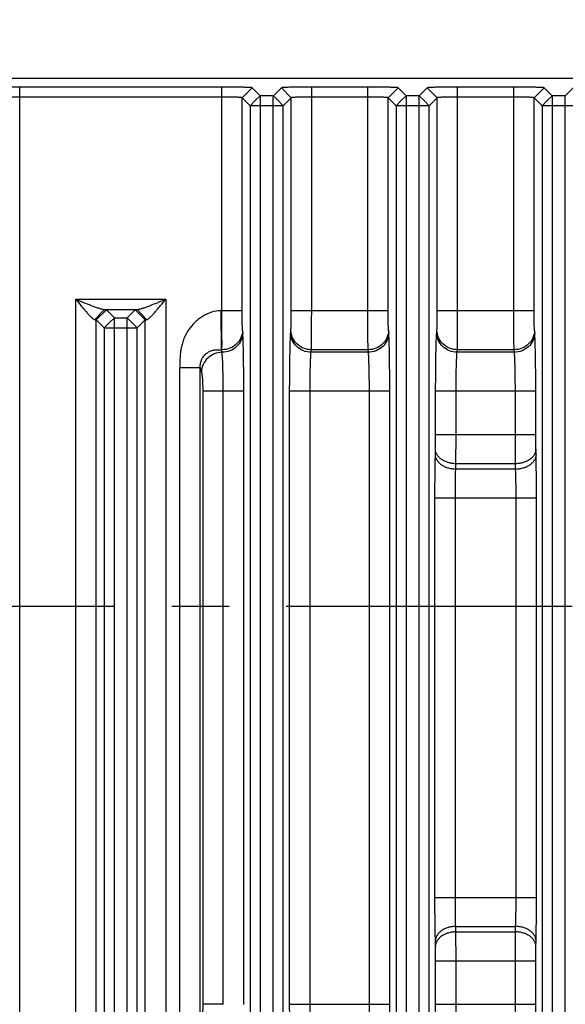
# Model space of a CAD drawing. Header units: inches. Extents: x 0 to 34, y 0 to 22.
# Tile 55 of 59: x 25.9 to 27.3, y 13.7 to 16.1. Entities that reach past the tile are written whole.
import ezdxf

# ---------------------------------------------------------------- set-up
doc = ezdxf.new("R2010")
doc.units = ezdxf.units.IN
doc.header["$LTSCALE"] = 1.87
doc.header["$MEASUREMENT"] = 0
doc.linetypes.add('CENTER', pattern=[0.6, 0.375, -0.075, 0.075, -0.075])
doc.layers.get('0').update_dxf_attribs({"linetype": 'CONTINUOUS'})
doc.layers.add('02___PRT_ALL_AXES', color=7, linetype='CONTINUOUS')
doc.layers.add('DIMENSIONS', color=7, linetype='CONTINUOUS')
doc.styles.get("Standard").update_dxf_attribs({"font": 'txt', "width": 0.8})
doc.dimstyles.new('DIMSTYLE_1', dxfattribs={"dimtxt": 0.125, "dimasz": 0.18, "dimexe": 0.125, "dimexo": 0.0625, "dimgap": 0.03125, "dimtad": 0, "dimtih": 1, "dimtoh": 1, "dimdec": 3, "dimzin": 4, "dimdsep": 46, "dimtxsty": 'STANDARD', "dimblk": '_FILLED', "dimblk1": '_FILLED', "dimblk2": '_FILLED', "dimcen": 0.09, "dimadec": 0, "dimazin": 0, "dimtp": 0.001, "dimtm": 0.001, "dimtfac": 1, "dimtdec": 3, "dimtofl": 0, "dimtmove": 0, "dimatfit": 3, "dimldrblk": '_FILLED', "dimfxl": 1, "dimtolj": 1, "dimtzin": 4, "dimarcsym": 0})
doc.dimstyles.new('DIMSTYLE_2', dxfattribs={"dimtxt": 0.125, "dimasz": 0.18, "dimexe": 0.125, "dimexo": 0.0625, "dimgap": 0.0625, "dimtad": 0, "dimtih": 1, "dimtoh": 1, "dimdec": 3, "dimzin": 4, "dimdsep": 46, "dimtxsty": 'STANDARD', "dimblk": '_FILLED', "dimblk1": '_FILLED', "dimblk2": '_FILLED', "dimcen": 0.09, "dimadec": 0, "dimazin": 0, "dimtp": 0.001, "dimtm": 0.001, "dimtfac": 1, "dimtdec": 3, "dimtofl": 0, "dimtmove": 0, "dimatfit": 3, "dimldrblk": '_FILLED', "dimfxl": 1, "dimtolj": 1, "dimtzin": 4, "dimarcsym": 0})

# ---------------------------------------------------------------- blocks, each defined once
blk = doc.blocks.new('*D15')
at = {"layer": 'DIMENSIONS', "color": 2, "linetype": 'CONTINUOUS'}
blk.add_line((17.4026, 10.8099), (17.4026, 16.6349), dxfattribs=at)
at = {"layer": 'DIMENSIONS', "color": 2, "linetype": 'CONTINUOUS', "insert": (17.3401, 16.6974), "char_height": 0.125, "width": 1.825, "attachment_point": 1, "rotation": 90, "line_spacing_factor": 0.9}
blk.add_mtext('3X 12.485{\\Ftxt.shx;\\W1.000000;\\H0.125000; }[317.11]', dxfattribs=at)
blk = doc.blocks.new('_FILLED')
at = {"color": 0, "linetype": 'BYBLOCK'}
blk.add_solid([(0, 0), (-1, 0.174), (-1, -0.174)], dxfattribs=at)
blk = doc.blocks.new('*D17')
at = {"layer": 'DIMENSIONS', "color": 2, "linetype": 'CONTINUOUS'}
for p, q in [((29.5057, 15.9474), (31.5122, 15.9474)), ((31.3872, 15.9474), (31.3872, 12.2709)), ((31.3872, 8.3444), (31.3872, 12.0209)), ((18.8503, 8.3444), (31.5122, 8.3444))]:
    blk.add_line(p, q, dxfattribs=at)
at = {"layer": 'DIMENSIONS', "color": 2, "linetype": 'CONTINUOUS', "xscale": 0.18, "yscale": 0.18, "zscale": 0.18}
for p, rotation in [((31.3872, 15.9474), 90), ((31.3872, 8.3444), 270)]:
    blk.add_blockref('_FILLED', p, dxfattribs=dict(at, rotation=rotation))
at = {"layer": 'DIMENSIONS', "color": 2, "linetype": 'CONTINUOUS', "insert": (31.3872, 12.2084), "char_height": 0.125, "width": 1.625, "attachment_point": 2, "line_spacing_factor": 0.9}
blk.add_mtext('(7.603{\\Ftxt.shx;\\W1.000000;\\H0.125000; }[193.12])', dxfattribs=at)
blk = doc.blocks.new('*D43')
at = {"layer": 'DIMENSIONS', "color": 2, "linetype": 'CONTINUOUS'}
for p, q in [((17.5936, 16.4632), (17.5936, 16.6349)), ((17.4656, 16.2496), (17.5936, 16.4632)), ((17.4656, 15.0584), (17.4656, 16.2496))]:
    blk.add_line(p, q, dxfattribs=at)
at = {"layer": 'DIMENSIONS', "color": 2, "linetype": 'CONTINUOUS', "insert": (17.5311, 16.6974), "char_height": 0.125, "width": 1.825, "attachment_point": 1, "rotation": 90, "line_spacing_factor": 0.9}
blk.add_mtext('2X 12.422{\\Ftxt.shx;\\W1.000000;\\H0.125000; }[315.51]', dxfattribs=at)

msp = doc.modelspace()

# ---------------------------------------------------------------- linework, layer by layer
at = {"color": 7, "linetype": 'CONTINUOUS'}
for p, q in [((18.2432, 15.9474), (29.4432, 15.9474)), ((25.9304, 8.3814), (25.9304, 15.9254)), ((26.426, 15.9254), (25.9304, 15.9254)), ((26.426, 15.3771), (26.426, 15.9254)), ((26.476, 15.8992), (26.5004, 15.9236)), ((26.52, 15.904), (26.5004, 15.9236)), ((26.572, 15.9236), (26.5524, 15.904)), ((26.5964, 15.8992), (26.572, 15.9236)), ((26.6464, 15.3771), (26.6464, 15.9254)), ((26.784, 15.9254), (26.6464, 15.9254)), ((26.784, 15.3771), (26.784, 15.9254)), ((26.834, 15.8992), (26.8584, 15.9236)), ((26.878, 15.904), (26.8584, 15.9236)), ((26.93, 15.9236), (26.9104, 15.904)), ((26.9544, 15.8992), (26.93, 15.9236)), ((27.0044, 15.3771), (27.0044, 15.9254)), ((27.142, 15.9254), (27.0044, 15.9254)), ((27.142, 15.3771), (27.142, 15.9254)), ((27.192, 15.8992), (27.2164, 15.9236)), ((27.236, 15.904), (27.2164, 15.9236)), ((27.288, 15.9236), (27.2684, 15.904)), ((26.426, 15.901), (25.9304, 15.901)), ((26.476, 15.3771), (26.476, 15.8992)), ((26.4956, 15.8796), (26.476, 15.8992)), ((26.4956, 15.8796), (26.5081, 15.8921)), ((26.5081, 15.8921), (26.52, 15.904)), ((26.5524, 15.904), (26.52, 15.904)), ((26.5206, 8.4028), (26.5206, 15.904)), ((26.5518, 8.4028), (26.5518, 15.904)), ((26.5643, 15.8921), (26.5524, 15.904)), ((26.5768, 15.8796), (26.5643, 15.8921)), ((26.5964, 15.8992), (26.5768, 15.8796)), ((26.5964, 15.3771), (26.5964, 15.8992)), ((26.784, 15.901), (26.6464, 15.901)), ((26.834, 15.3771), (26.834, 15.8992)), ((26.8536, 15.8796), (26.834, 15.8992)), ((26.8536, 15.8796), (26.8661, 15.8921)), ((26.8661, 15.8921), (26.878, 15.904)), ((26.9104, 15.904), (26.878, 15.904)), ((26.8786, 12.3901), (26.8786, 15.904)), ((26.9098, 12.3901), (26.9098, 15.904)), ((26.9223, 15.8921), (26.9104, 15.904)), ((26.9348, 15.8796), (26.9223, 15.8921)), ((26.9544, 15.8992), (26.9348, 15.8796)), ((26.9544, 15.3771), (26.9544, 15.8992)), ((27.142, 15.901), (27.0044, 15.901)), ((27.192, 15.3771), (27.192, 15.8992)), ((27.2116, 15.8796), (27.192, 15.8992)), ((27.2116, 15.8796), (27.2241, 15.8921)), ((27.2241, 15.8921), (27.236, 15.904)), ((27.2684, 15.904), (27.236, 15.904)), ((27.2366, 8.4028), (27.2366, 15.904)), ((27.2678, 8.4028), (27.2678, 15.904)), ((26.4956, 15.8796), (26.4956, 8.4272)), ((26.5206, 15.8796), (26.4956, 15.8796)), ((26.5518, 15.8796), (26.5206, 15.8796)), ((26.5768, 15.8796), (26.5518, 15.8796)), ((26.5768, 8.4272), (26.5768, 15.8796)), ((26.8536, 15.8796), (26.8536, 12.3901)), ((26.8786, 15.8796), (26.8536, 15.8796)), ((26.9098, 15.8796), (26.8786, 15.8796)), ((26.9348, 15.8796), (26.9098, 15.8796)), ((26.9348, 12.3901), (26.9348, 15.8796)), ((27.2116, 15.8796), (27.2116, 8.4272)), ((27.2366, 15.8796), (27.2116, 15.8796)), ((27.2678, 15.8796), (27.2366, 15.8796)), ((27.2928, 15.8796), (27.2678, 15.8796)), ((26.068, 8.8576), (26.068, 15.4053)), ((26.068, 15.4053), (26.2884, 15.4053)), ((26.2884, 15.4053), (26.2884, 8.8576)), ((26.1383, 15.3803), (26.1149, 15.3553)), ((26.143, 15.3797), (26.118, 15.3547)), ((26.1383, 15.3803), (26.2181, 15.3803)), ((26.143, 15.3797), (26.1626, 15.3601)), ((26.1938, 15.3601), (26.2134, 15.3797)), ((26.2134, 15.3797), (26.2384, 15.3547)), ((26.2181, 15.3803), (26.2415, 15.3553)), ((26.4255, 15.2816), (26.4241, 15.3771)), ((26.476, 15.3771), (26.4241, 15.3771)), ((26.834, 15.3771), (26.5964, 15.3771)), ((27.192, 15.3771), (26.9544, 15.3771)), ((26.118, 8.9082), (26.118, 15.3547)), ((26.118, 15.3547), (26.1376, 15.3351)), ((26.1626, 15.3601), (26.1501, 15.3476)), ((26.1626, 8.9028), (26.1626, 15.3601)), ((26.1626, 15.3601), (26.1938, 15.3601)), ((26.1938, 8.9028), (26.1938, 15.3601)), ((26.1938, 15.3601), (26.2063, 15.3476)), ((26.2188, 15.3351), (26.2384, 15.3547)), ((26.2384, 8.9082), (26.2384, 15.3547)), ((26.1501, 15.3476), (26.1376, 15.3351)), ((26.1376, 15.3351), (26.1376, 8.9278)), ((26.1376, 15.3351), (26.1626, 15.3351)), ((26.1626, 15.3351), (26.1938, 15.3351)), ((26.1938, 15.3351), (26.2188, 15.3351)), ((26.2063, 15.3476), (26.2188, 15.3351)), ((26.2188, 8.9278), (26.2188, 15.3351)), ((26.4773, 15.323), (26.4769, 15.3292)), ((26.595, 15.323), (26.5955, 15.3293)), ((26.8353, 15.323), (26.8349, 15.3293)), ((26.953, 15.323), (26.9535, 15.3293)), ((27.1933, 15.323), (27.1929, 15.3293)), ((26.4266, 15.2753), (26.4255, 15.2815)), ((26.645, 15.2753), (26.6455, 15.2816)), ((26.7849, 15.2816), (26.6455, 15.2816)), ((26.7854, 15.2753), (26.7849, 15.2816)), ((27.003, 15.2753), (27.0035, 15.2816)), ((27.1429, 15.2816), (27.0035, 15.2816)), ((27.1434, 15.2753), (27.1429, 15.2816)), ((26.7854, 15.2753), (26.645, 15.2753)), ((27.1434, 15.2753), (27.003, 15.2753)), ((26.3233, 13.6186), (26.3233, 15.2382)), ((26.3233, 15.2382), (26.3731, 15.2382)), ((26.3731, 13.6186), (26.3731, 15.2382)), ((26.3761, 15.2275), (26.3731, 15.2382)), ((26.3792, 15.1798), (26.3792, 13.6771)), ((26.4799, 15.1798), (26.3792, 15.1798)), ((26.4295, 13.6771), (26.4295, 15.1798)), ((26.4799, 13.677), (26.4799, 15.1798)), ((26.5924, 13.6771), (26.5924, 15.1798)), ((26.8379, 15.1798), (26.5924, 15.1798)), ((26.6424, 13.6771), (26.6424, 15.1798)), ((26.7879, 13.6771), (26.7879, 15.1798)), ((26.8379, 13.6771), (26.8379, 15.1798)), ((26.9504, 15.0728), (26.9504, 15.1798)), ((27.1959, 15.1798), (26.9504, 15.1798)), ((27.0004, 15.0728), (27.0004, 15.1798)), ((27.1459, 15.0728), (27.1459, 15.1798)), ((27.1959, 15.0728), (27.1959, 15.1798)), ((26.9501, 15.0375), (26.9504, 15.0728)), ((27.1959, 15.0728), (26.9504, 15.0728)), ((27.0001, 15.0021), (27.0004, 15.0728)), ((27.1463, 15.0021), (27.1459, 15.0728)), ((27.1963, 15.0375), (27.1959, 15.0728)), ((26.9498, 15.0241), (26.9501, 15.0375)), ((27.1966, 15.0241), (27.1963, 15.0375)), ((26.9997, 14.9887), (27.0001, 15.0021)), ((27.1466, 14.9887), (26.9997, 14.9887)), ((27.1463, 15.0021), (27.0001, 15.0021)), ((27.1466, 14.9887), (27.1463, 15.0021)), ((27.1977, 14.918), (26.9487, 14.918)), ((26.9487, 13.9388), (26.9487, 14.918)), ((26.9987, 13.9388), (26.9987, 14.918)), ((27.1477, 13.9388), (27.1477, 14.918)), ((27.1977, 13.9388), (27.1977, 14.918)), ((26.9487, 13.9388), (27.1977, 13.9388)), ((26.9997, 13.8681), (27.1466, 13.8681)), ((27.0001, 13.8547), (26.9997, 13.8681)), ((27.0001, 13.8547), (27.1463, 13.8547)), ((27.0004, 13.784), (27.0001, 13.8547)), ((27.1459, 13.784), (27.1463, 13.8547)), ((27.1463, 13.8547), (27.1466, 13.8681)), ((26.9501, 13.8193), (26.9498, 13.8328)), ((27.1963, 13.8193), (27.1966, 13.8328)), ((26.9504, 13.784), (26.9501, 13.8193)), ((27.1959, 13.784), (27.1963, 13.8193)), ((26.9504, 13.784), (27.1959, 13.784)), ((26.9504, 13.6771), (26.9504, 13.784)), ((27.0004, 13.6771), (27.0004, 13.784)), ((27.1459, 13.6771), (27.1459, 13.784)), ((27.1959, 13.6771), (27.1959, 13.784)), ((26.4295, 13.6771), (26.3792, 13.6771)), ((26.5924, 13.6771), (26.8379, 13.6771)), ((26.9504, 13.6771), (27.1959, 13.6771))]:
    msp.add_line(p, q, dxfattribs=at)
for points, knots in [([(25.9304, 15.9254), (25.9256, 15.9254), (25.9163, 15.9254), (25.9026, 15.9253), (25.8917, 15.9251), (25.8837, 15.925), (25.8783, 15.9249), (25.8733, 15.9247), (25.869, 15.9246), (25.8652, 15.9244), (25.8621, 15.9243), (25.8599, 15.9241), (25.8584, 15.924), (25.8576, 15.9239), (25.8569, 15.9239), (25.8565, 15.9238), (25.8562, 15.9237), (25.856, 15.9236), (25.856, 15.9236)], [0, 0, 0, 0, 0.191052, 0.376998, 0.550022, 0.629247, 0.70231, 0.768338, 0.826858, 0.877497, 0.919886, 0.953656, 0.967197, 0.978448, 0.98737, 0.993925, 0.998099, 1, 1, 1, 1]), ([(26.5004, 15.9236), (26.5004, 15.9236), (26.5002, 15.9237), (26.4999, 15.9238), (26.4994, 15.9239), (26.4987, 15.924), (26.4978, 15.924), (26.4967, 15.9241), (26.4955, 15.9242), (26.4936, 15.9243), (26.4907, 15.9245), (26.4869, 15.9246), (26.4824, 15.9247), (26.4775, 15.9249), (26.472, 15.925), (26.4639, 15.9251), (26.4531, 15.9253), (26.4397, 15.9254), (26.4306, 15.9254), (26.426, 15.9254)], [0, 0, 0, 0, 0.002075, 0.006543, 0.01349, 0.022888, 0.034687, 0.048834, 0.065271, 0.08394, 0.12774, 0.179761, 0.239529, 0.306567, 0.380305, 0.459805, 0.631962, 0.81478, 1, 1, 1, 1]), ([(26.6464, 15.9254), (26.6416, 15.9254), (26.6323, 15.9254), (26.6186, 15.9253), (26.6077, 15.9251), (26.5997, 15.925), (26.5943, 15.9249), (26.5893, 15.9247), (26.585, 15.9246), (26.5812, 15.9244), (26.5781, 15.9243), (26.5759, 15.9241), (26.5744, 15.924), (26.5736, 15.9239), (26.5729, 15.9239), (26.5725, 15.9238), (26.5722, 15.9237), (26.572, 15.9236), (26.572, 15.9236)], [0, 0, 0, 0, 0.191052, 0.376998, 0.550022, 0.629247, 0.70231, 0.768338, 0.826858, 0.877497, 0.919886, 0.953656, 0.967197, 0.978448, 0.98737, 0.993925, 0.998099, 1, 1, 1, 1]), ([(26.8584, 15.9236), (26.8584, 15.9236), (26.8582, 15.9237), (26.8579, 15.9238), (26.8574, 15.9239), (26.8567, 15.924), (26.8558, 15.924), (26.8547, 15.9241), (26.8535, 15.9242), (26.8516, 15.9243), (26.8487, 15.9245), (26.8449, 15.9246), (26.8404, 15.9247), (26.8355, 15.9249), (26.83, 15.925), (26.8219, 15.9251), (26.8111, 15.9253), (26.7977, 15.9254), (26.7886, 15.9254), (26.784, 15.9254)], [0, 0, 0, 0, 0.002075, 0.006543, 0.01349, 0.022888, 0.034687, 0.048834, 0.065271, 0.08394, 0.12774, 0.179761, 0.239529, 0.306567, 0.380305, 0.459805, 0.631962, 0.81478, 1, 1, 1, 1]), ([(27.0044, 15.9254), (26.9996, 15.9254), (26.9903, 15.9254), (26.9766, 15.9253), (26.9657, 15.9251), (26.9577, 15.925), (26.9523, 15.9249), (26.9473, 15.9247), (26.943, 15.9246), (26.9392, 15.9244), (26.9361, 15.9243), (26.9339, 15.9241), (26.9324, 15.924), (26.9316, 15.9239), (26.9309, 15.9239), (26.9305, 15.9238), (26.9302, 15.9237), (26.93, 15.9236), (26.93, 15.9236)], [0, 0, 0, 0, 0.191052, 0.376998, 0.550022, 0.629247, 0.70231, 0.768338, 0.826858, 0.877497, 0.919886, 0.953656, 0.967197, 0.978448, 0.98737, 0.993925, 0.998099, 1, 1, 1, 1]), ([(27.2164, 15.9236), (27.2164, 15.9236), (27.2162, 15.9237), (27.2159, 15.9238), (27.2154, 15.9239), (27.2147, 15.924), (27.2138, 15.924), (27.2127, 15.9241), (27.2115, 15.9242), (27.2096, 15.9243), (27.2067, 15.9245), (27.2029, 15.9246), (27.1984, 15.9247), (27.1935, 15.9249), (27.188, 15.925), (27.1799, 15.9251), (27.1691, 15.9253), (27.1557, 15.9254), (27.1466, 15.9254), (27.142, 15.9254)], [0, 0, 0, 0, 0.002075, 0.006543, 0.01349, 0.022888, 0.034687, 0.048834, 0.065271, 0.08394, 0.12774, 0.179761, 0.239529, 0.306567, 0.380305, 0.459805, 0.631962, 0.81478, 1, 1, 1, 1]), ([(25.9304, 15.901), (25.9272, 15.9009), (25.9209, 15.9009), (25.9117, 15.9009), (25.9033, 15.9007), (25.8968, 15.9005), (25.8923, 15.9004), (25.8893, 15.9002), (25.8868, 15.9001), (25.8847, 15.8999), (25.883, 15.8997), (25.8818, 15.8996), (25.8811, 15.8994), (25.8808, 15.8993), (25.8805, 15.8993), (25.8804, 15.8992), (25.8804, 15.8992)], [0, 0, 0, 0, 0.19149, 0.37661, 0.547401, 0.697693, 0.763381, 0.821983, 0.872992, 0.915916, 0.950314, 0.975931, 0.985381, 0.992557, 0.997432, 1, 1, 1, 1]), ([(26.476, 15.8992), (26.476, 15.8992), (26.4758, 15.8993), (26.4756, 15.8994), (26.4753, 15.8994), (26.4746, 15.8996), (26.4734, 15.8997), (26.4717, 15.8999), (26.4696, 15.9001), (26.467, 15.9002), (26.4641, 15.9004), (26.4595, 15.9005), (26.4531, 15.9007), (26.4446, 15.9009), (26.4355, 15.9009), (26.4292, 15.9009), (26.426, 15.901)], [0, 0, 0, 0, 0.002605, 0.007496, 0.014679, 0.024132, 0.049751, 0.08415, 0.127084, 0.178115, 0.236738, 0.302438, 0.452738, 0.623496, 0.808545, 1, 1, 1, 1]), ([(26.6464, 15.901), (26.6432, 15.9009), (26.6369, 15.9009), (26.6277, 15.9009), (26.6193, 15.9007), (26.6128, 15.9005), (26.6083, 15.9004), (26.6053, 15.9002), (26.6028, 15.9001), (26.6007, 15.8999), (26.599, 15.8997), (26.5978, 15.8996), (26.5971, 15.8994), (26.5968, 15.8993), (26.5965, 15.8993), (26.5964, 15.8992), (26.5964, 15.8992)], [0, 0, 0, 0, 0.19149, 0.37661, 0.547401, 0.697693, 0.763381, 0.821983, 0.872992, 0.915916, 0.950314, 0.975931, 0.985381, 0.992557, 0.997432, 1, 1, 1, 1]), ([(26.834, 15.8992), (26.834, 15.8992), (26.8338, 15.8993), (26.8336, 15.8994), (26.8333, 15.8994), (26.8326, 15.8996), (26.8314, 15.8997), (26.8297, 15.8999), (26.8276, 15.9001), (26.825, 15.9002), (26.8221, 15.9004), (26.8175, 15.9005), (26.8111, 15.9007), (26.8026, 15.9009), (26.7935, 15.9009), (26.7872, 15.9009), (26.784, 15.901)], [0, 0, 0, 0, 0.002605, 0.007496, 0.014679, 0.024132, 0.049751, 0.08415, 0.127084, 0.178115, 0.236738, 0.302438, 0.452738, 0.623496, 0.808545, 1, 1, 1, 1]), ([(27.0044, 15.901), (27.0012, 15.9009), (26.9949, 15.9009), (26.9857, 15.9009), (26.9773, 15.9007), (26.9708, 15.9005), (26.9663, 15.9004), (26.9633, 15.9002), (26.9608, 15.9001), (26.9587, 15.8999), (26.957, 15.8997), (26.9558, 15.8996), (26.9551, 15.8994), (26.9548, 15.8993), (26.9545, 15.8993), (26.9544, 15.8992), (26.9544, 15.8992)], [0, 0, 0, 0, 0.19149, 0.37661, 0.547401, 0.697693, 0.763381, 0.821983, 0.872992, 0.915916, 0.950314, 0.975931, 0.985381, 0.992557, 0.997432, 1, 1, 1, 1]), ([(27.192, 15.8992), (27.192, 15.8992), (27.1918, 15.8993), (27.1916, 15.8994), (27.1913, 15.8994), (27.1906, 15.8996), (27.1894, 15.8997), (27.1877, 15.8999), (27.1856, 15.9001), (27.183, 15.9002), (27.1801, 15.9004), (27.1755, 15.9005), (27.1691, 15.9007), (27.1606, 15.9009), (27.1515, 15.9009), (27.1452, 15.9009), (27.142, 15.901)], [0, 0, 0, 0, 0.002605, 0.007496, 0.014679, 0.024132, 0.049751, 0.08415, 0.127084, 0.178115, 0.236738, 0.302438, 0.452738, 0.623496, 0.808545, 1, 1, 1, 1]), ([(26.068, 15.4053), (26.0722, 15.4), (26.0785, 15.3924), (26.0869, 15.3823), (26.0931, 15.375), (26.0982, 15.3693), (26.1022, 15.365), (26.105, 15.3621), (26.1078, 15.3595), (26.1103, 15.3575), (26.1126, 15.356), (26.1142, 15.3554), (26.1149, 15.3553)], [0, 0, 0, 0, 0.290382, 0.432976, 0.57174, 0.704316, 0.767233, 0.826699, 0.881198, 0.929318, 0.969402, 1, 1, 1, 1]), ([(26.068, 15.4053), (26.0742, 15.4028), (26.0835, 15.3989), (26.0959, 15.394), (26.1051, 15.3904), (26.1141, 15.387), (26.1214, 15.3844), (26.1271, 15.3826), (26.1311, 15.3815), (26.1348, 15.3806), (26.1372, 15.3803), (26.1383, 15.3803)], [0, 0, 0, 0, 0.269767, 0.403418, 0.535283, 0.664261, 0.788484, 0.847495, 0.903408, 0.954824, 1, 1, 1, 1]), ([(26.2181, 15.3803), (26.2192, 15.3803), (26.2216, 15.3806), (26.2253, 15.3815), (26.2293, 15.3826), (26.235, 15.3844), (26.2423, 15.387), (26.2513, 15.3904), (26.2604, 15.394), (26.2697, 15.3977), (26.279, 15.4015), (26.2852, 15.404), (26.2884, 15.4053)], [0, 0, 0, 0, 0.04469, 0.09635, 0.152325, 0.211373, 0.335451, 0.464495, 0.596428, 0.730113, 0.864837, 1, 1, 1, 1]), ([(26.2415, 15.3553), (26.2422, 15.3553), (26.2438, 15.3559), (26.246, 15.3574), (26.2486, 15.3595), (26.2513, 15.3621), (26.2541, 15.365), (26.2582, 15.3693), (26.2633, 15.375), (26.2694, 15.3823), (26.2778, 15.3924), (26.2842, 15.4), (26.2884, 15.4053)], [0, 0, 0, 0, 0.030264, 0.070425, 0.118717, 0.17336, 0.232643, 0.295333, 0.427961, 0.566848, 0.709459, 1, 1, 1, 1]), ([(26.1383, 15.3803), (26.1389, 15.3802), (26.1401, 15.3801), (26.1414, 15.38), (26.1421, 15.3799), (26.1425, 15.3798), (26.1428, 15.3798), (26.143, 15.3797), (26.143, 15.3797)], [0, 0, 0, 0, 0.408065, 0.710394, 0.821886, 0.907006, 0.966024, 1, 1, 1, 1]), ([(26.2134, 15.3797), (26.2134, 15.3797), (26.2136, 15.3798), (26.2138, 15.3798), (26.2142, 15.3799), (26.215, 15.38), (26.2163, 15.3801), (26.2174, 15.3802), (26.2181, 15.3803)], [0, 0, 0, 0, 0.033976, 0.092994, 0.178114, 0.289606, 0.591935, 1, 1, 1, 1]), ([(26.4241, 15.3771), (26.4162, 15.3771), (26.4001, 15.3743), (26.3819, 15.3657), (26.3688, 15.3565), (26.3567, 15.3459), (26.3439, 15.3305), (26.3344, 15.3127), (26.3291, 15.2976), (26.3261, 15.286), (26.3243, 15.2741), (26.3234, 15.2622), (26.3232, 15.2502), (26.3233, 15.2422), (26.3233, 15.2382)], [0, 0, 0, 0, 0.124866, 0.249869, 0.31247, 0.375074, 0.500129, 0.625182, 0.687751, 0.750268, 0.812776, 0.875212, 0.937599, 1, 1, 1, 1]), ([(26.4255, 15.2816), (26.4255, 15.2824), (26.4256, 15.2844), (26.426, 15.2876), (26.4264, 15.2914), (26.4267, 15.2958), (26.4266, 15.3006), (26.4265, 15.3059), (26.4263, 15.3117), (26.4262, 15.3179), (26.4262, 15.3244), (26.4261, 15.3338), (26.4261, 15.3461), (26.426, 15.3614), (26.426, 15.3718), (26.426, 15.3771)], [0, 0, 0, 0, 0.027751, 0.061842, 0.101855, 0.147371, 0.198185, 0.254043, 0.314587, 0.379432, 0.448161, 0.52034, 0.673286, 0.834654, 1, 1, 1, 1]), ([(26.4769, 15.3292), (26.4768, 15.3302), (26.4767, 15.3325), (26.4764, 15.3386), (26.4762, 15.3483), (26.476, 15.3619), (26.476, 15.3718), (26.476, 15.3771)], [0, 0, 0, 0, 0.061705, 0.146812, 0.378562, 0.672703, 1, 1, 1, 1]), ([(26.5955, 15.3293), (26.5956, 15.3303), (26.5957, 15.3326), (26.596, 15.3387), (26.5962, 15.3484), (26.5963, 15.362), (26.5964, 15.3719), (26.5964, 15.3771)], [0, 0, 0, 0, 0.061793, 0.147183, 0.379341, 0.673266, 1, 1, 1, 1]), ([(26.6455, 15.2816), (26.6456, 15.2835), (26.6457, 15.2882), (26.6459, 15.3003), (26.6462, 15.3197), (26.6463, 15.3469), (26.6464, 15.3667), (26.6464, 15.3771)], [0, 0, 0, 0, 0.061722, 0.147093, 0.37926, 0.673224, 1, 1, 1, 1]), ([(26.7849, 15.2816), (26.7848, 15.2835), (26.7847, 15.2882), (26.7844, 15.3003), (26.7842, 15.3197), (26.784, 15.3469), (26.784, 15.3667), (26.784, 15.3771)], [0, 0, 0, 0, 0.061712, 0.147063, 0.379196, 0.673169, 1, 1, 1, 1]), ([(26.8349, 15.3293), (26.8348, 15.3303), (26.8346, 15.3326), (26.8344, 15.3387), (26.8342, 15.3484), (26.834, 15.362), (26.834, 15.3719), (26.834, 15.3771)], [0, 0, 0, 0, 0.061782, 0.147153, 0.379277, 0.673211, 1, 1, 1, 1]), ([(26.9535, 15.3293), (26.9536, 15.3303), (26.9537, 15.3326), (26.954, 15.3387), (26.9542, 15.3484), (26.9543, 15.362), (26.9544, 15.3719), (26.9544, 15.3771)], [0, 0, 0, 0, 0.061793, 0.147183, 0.379341, 0.673266, 1, 1, 1, 1]), ([(27.0035, 15.2816), (27.0036, 15.2835), (27.0037, 15.2882), (27.0039, 15.3003), (27.0042, 15.3197), (27.0043, 15.3469), (27.0044, 15.3667), (27.0044, 15.3771)], [0, 0, 0, 0, 0.061722, 0.147093, 0.37926, 0.673224, 1, 1, 1, 1]), ([(27.1429, 15.2816), (27.1428, 15.2835), (27.1427, 15.2882), (27.1424, 15.3003), (27.1422, 15.3197), (27.142, 15.3469), (27.142, 15.3667), (27.142, 15.3771)], [0, 0, 0, 0, 0.061712, 0.147063, 0.379196, 0.673169, 1, 1, 1, 1]), ([(27.1929, 15.3293), (27.1928, 15.3303), (27.1926, 15.3326), (27.1924, 15.3387), (27.1922, 15.3484), (27.192, 15.362), (27.192, 15.3719), (27.192, 15.3771)], [0, 0, 0, 0, 0.061782, 0.147153, 0.379277, 0.673211, 1, 1, 1, 1]), ([(26.1149, 15.3553), (26.1153, 15.3552), (26.116, 15.3551), (26.117, 15.355), (26.1176, 15.3549), (26.1179, 15.3548), (26.118, 15.3547), (26.118, 15.3547)], [0, 0, 0, 0, 0.403997, 0.704234, 0.901262, 0.96209, 1, 1, 1, 1]), ([(26.2384, 15.3547), (26.2384, 15.3547), (26.2385, 15.3548), (26.2388, 15.3549), (26.2394, 15.355), (26.2403, 15.3551), (26.2411, 15.3552), (26.2415, 15.3553)], [0, 0, 0, 0, 0.03791, 0.098738, 0.295766, 0.596003, 1, 1, 1, 1]), ([(26.4769, 15.3293), (26.4768, 15.3231), (26.4741, 15.3105), (26.4629, 15.2947), (26.4463, 15.2841), (26.4333, 15.2816), (26.4269, 15.2816)], [0, 0, 0, 0, 0.244487, 0.492587, 0.745016, 1, 1, 1, 1]), ([(26.6455, 15.2816), (26.639, 15.2816), (26.626, 15.2841), (26.6095, 15.2947), (26.5983, 15.3105), (26.5956, 15.3231), (26.5955, 15.3293)], [0, 0, 0, 0, 0.254984, 0.507413, 0.755513, 1, 1, 1, 1]), ([(26.8349, 15.3293), (26.8348, 15.3231), (26.8321, 15.3105), (26.8209, 15.2947), (26.8043, 15.2841), (26.7913, 15.2816), (26.7849, 15.2816)], [0, 0, 0, 0, 0.244487, 0.492587, 0.745016, 1, 1, 1, 1]), ([(27.0035, 15.2816), (26.997, 15.2816), (26.984, 15.2841), (26.9675, 15.2947), (26.9563, 15.3105), (26.9536, 15.3231), (26.9535, 15.3293)], [0, 0, 0, 0, 0.254984, 0.507413, 0.755513, 1, 1, 1, 1]), ([(27.1929, 15.3293), (27.1928, 15.3231), (27.1901, 15.3105), (27.1789, 15.2947), (27.1623, 15.2841), (27.1493, 15.2816), (27.1429, 15.2816)], [0, 0, 0, 0, 0.244487, 0.492587, 0.745016, 1, 1, 1, 1]), ([(26.4773, 15.323), (26.4773, 15.3168), (26.4745, 15.304), (26.4631, 15.2881), (26.4463, 15.2776), (26.4332, 15.2752), (26.4266, 15.2753)], [0, 0, 0, 0, 0.244483, 0.492608, 0.745063, 1, 1, 1, 1]), ([(26.4799, 15.1798), (26.4799, 15.1954), (26.4798, 15.2251), (26.4794, 15.2607), (26.4789, 15.2858), (26.4784, 15.301), (26.478, 15.3131), (26.4776, 15.3201), (26.4773, 15.323)], [0, 0, 0, 0, 0.327089, 0.62119, 0.746558, 0.853136, 0.938338, 1, 1, 1, 1]), ([(26.5924, 15.1798), (26.5924, 15.1954), (26.5926, 15.225), (26.593, 15.2606), (26.5935, 15.2858), (26.5939, 15.3009), (26.5944, 15.313), (26.5948, 15.3201), (26.595, 15.323)], [0, 0, 0, 0, 0.326711, 0.620739, 0.746183, 0.852906, 0.938248, 1, 1, 1, 1]), ([(26.645, 15.2753), (26.6385, 15.2753), (26.6256, 15.2778), (26.609, 15.2884), (26.5978, 15.3042), (26.5951, 15.3168), (26.595, 15.323)], [0, 0, 0, 0, 0.254983, 0.507413, 0.755513, 1, 1, 1, 1]), ([(26.8353, 15.323), (26.8353, 15.3168), (26.8326, 15.3042), (26.8214, 15.2884), (26.8048, 15.2778), (26.7918, 15.2753), (26.7854, 15.2753)], [0, 0, 0, 0, 0.244487, 0.492587, 0.745017, 1, 1, 1, 1]), ([(26.8379, 15.1798), (26.8379, 15.1954), (26.8378, 15.225), (26.8374, 15.2607), (26.8369, 15.2858), (26.8364, 15.3009), (26.836, 15.313), (26.8356, 15.3201), (26.8353, 15.323)], [0, 0, 0, 0, 0.326755, 0.620788, 0.746221, 0.852925, 0.938255, 1, 1, 1, 1]), ([(26.9504, 15.1798), (26.9504, 15.1954), (26.9506, 15.225), (26.951, 15.2606), (26.9515, 15.2858), (26.9519, 15.3009), (26.9524, 15.313), (26.9528, 15.3201), (26.953, 15.323)], [0, 0, 0, 0, 0.326711, 0.620739, 0.746183, 0.852906, 0.938248, 1, 1, 1, 1]), ([(27.003, 15.2753), (26.9965, 15.2753), (26.9836, 15.2778), (26.967, 15.2884), (26.9558, 15.3042), (26.9531, 15.3168), (26.953, 15.323)], [0, 0, 0, 0, 0.254983, 0.507413, 0.755513, 1, 1, 1, 1]), ([(27.1933, 15.323), (27.1933, 15.3168), (27.1906, 15.3042), (27.1794, 15.2884), (27.1628, 15.2778), (27.1498, 15.2753), (27.1434, 15.2753)], [0, 0, 0, 0, 0.244487, 0.492587, 0.745017, 1, 1, 1, 1]), ([(27.1959, 15.1798), (27.1959, 15.1954), (27.1958, 15.225), (27.1954, 15.2607), (27.1949, 15.2858), (27.1944, 15.3009), (27.194, 15.313), (27.1936, 15.3201), (27.1933, 15.323)], [0, 0, 0, 0, 0.326755, 0.620788, 0.746221, 0.852925, 0.938255, 1, 1, 1, 1]), ([(26.3731, 15.2382), (26.373, 15.2417), (26.3735, 15.2486), (26.3767, 15.2585), (26.382, 15.2671), (26.3891, 15.2738), (26.3974, 15.2784), (26.4048, 15.2806), (26.4109, 15.2815), (26.4148, 15.2817), (26.418, 15.2817), (26.4213, 15.2817), (26.4238, 15.2815), (26.4255, 15.2815)], [0, 0, 0, 0, 0.132776, 0.265115, 0.393367, 0.516977, 0.636428, 0.753463, 0.812269, 0.872296, 0.903144, 0.93474, 1, 1, 1, 1]), ([(26.4266, 15.2753), (26.4202, 15.2752), (26.4072, 15.2726), (26.3906, 15.262), (26.3792, 15.2463), (26.3763, 15.2337), (26.3761, 15.2275)], [0, 0, 0, 0, 0.253938, 0.506755, 0.75566, 1, 1, 1, 1]), ([(26.4295, 15.1798), (26.4295, 15.1902), (26.4294, 15.21), (26.4289, 15.2337), (26.4283, 15.2505), (26.4278, 15.2606), (26.4273, 15.2686), (26.4269, 15.2733), (26.4266, 15.2753)], [0, 0, 0, 0, 0.326961, 0.620954, 0.746301, 0.852884, 0.938157, 1, 1, 1, 1]), ([(26.6424, 15.1798), (26.6424, 15.1902), (26.6425, 15.2099), (26.643, 15.2337), (26.6435, 15.2504), (26.6439, 15.2605), (26.6444, 15.2686), (26.6448, 15.2733), (26.645, 15.2753)], [0, 0, 0, 0, 0.32664, 0.620604, 0.746029, 0.852755, 0.938142, 1, 1, 1, 1]), ([(26.7879, 15.1798), (26.7879, 15.1902), (26.7878, 15.2099), (26.7874, 15.2337), (26.7869, 15.2504), (26.7865, 15.2605), (26.786, 15.2686), (26.7856, 15.2733), (26.7854, 15.2753)], [0, 0, 0, 0, 0.326685, 0.620653, 0.746067, 0.852775, 0.938149, 1, 1, 1, 1]), ([(27.0004, 15.1798), (27.0004, 15.1902), (27.0005, 15.2099), (27.001, 15.2337), (27.0015, 15.2504), (27.0019, 15.2605), (27.0024, 15.2686), (27.0028, 15.2733), (27.003, 15.2753)], [0, 0, 0, 0, 0.32664, 0.620604, 0.746029, 0.852755, 0.938142, 1, 1, 1, 1]), ([(27.1459, 15.1798), (27.1459, 15.1902), (27.1458, 15.2099), (27.1454, 15.2337), (27.1449, 15.2504), (27.1445, 15.2605), (27.144, 15.2686), (27.1436, 15.2733), (27.1434, 15.2753)], [0, 0, 0, 0, 0.326685, 0.620653, 0.746067, 0.852775, 0.938149, 1, 1, 1, 1]), ([(26.3761, 15.2275), (26.3764, 15.2265), (26.3769, 15.2242), (26.3774, 15.2202), (26.3779, 15.2151), (26.3786, 15.2067), (26.3791, 15.1949), (26.3792, 15.185), (26.3792, 15.1798)], [0, 0, 0, 0, 0.062797, 0.14858, 0.255358, 0.380605, 0.673928, 1, 1, 1, 1]), ([(27.0001, 15.0021), (26.9969, 15.0022), (26.9905, 15.0027), (26.9812, 15.0047), (26.9726, 15.008), (26.965, 15.0124), (26.9587, 15.0177), (26.954, 15.0238), (26.9509, 15.0305), (26.9501, 15.0352), (26.9501, 15.0375)], [0, 0, 0, 0, 0.144032, 0.286189, 0.423242, 0.553339, 0.675452, 0.789642, 0.897123, 1, 1, 1, 1]), ([(27.1963, 15.0375), (27.1962, 15.0352), (27.1954, 15.0305), (27.1924, 15.0238), (27.1876, 15.0177), (27.1813, 15.0124), (27.1738, 15.008), (27.1652, 15.0047), (27.1559, 15.0027), (27.1495, 15.0022), (27.1463, 15.0021)], [0, 0, 0, 0, 0.102877, 0.210358, 0.324548, 0.446661, 0.576758, 0.713811, 0.855968, 1, 1, 1, 1]), ([(26.9487, 14.918), (26.9487, 14.9371), (26.9488, 14.9725), (26.9494, 15.0078), (26.9498, 15.0241)], [0, 0, 0, 0, 0.541179, 1, 1, 1, 1]), ([(26.9997, 14.9887), (26.9965, 14.9887), (26.9901, 14.9893), (26.9809, 14.9913), (26.9723, 14.9946), (26.9647, 14.999), (26.9584, 15.0043), (26.9536, 15.0104), (26.9506, 15.017), (26.9498, 15.0218), (26.9498, 15.0241)], [0, 0, 0, 0, 0.144032, 0.286189, 0.423242, 0.553339, 0.675452, 0.789642, 0.897123, 1, 1, 1, 1]), ([(27.1966, 15.0241), (27.1966, 15.0218), (27.1958, 15.017), (27.1927, 15.0104), (27.188, 15.0043), (27.1817, 14.999), (27.1741, 14.9946), (27.1655, 14.9913), (27.1562, 14.9893), (27.1498, 14.9887), (27.1466, 14.9887)], [0, 0, 0, 0, 0.102877, 0.210358, 0.324548, 0.446661, 0.576758, 0.713811, 0.855968, 1, 1, 1, 1]), ([(27.1977, 14.918), (27.1977, 14.9371), (27.1975, 14.9725), (27.197, 15.0078), (27.1966, 15.0241)], [0, 0, 0, 0, 0.541352, 1, 1, 1, 1]), ([(26.9987, 14.918), (26.9987, 14.9307), (26.9988, 14.9543), (26.9993, 14.9779), (26.9997, 14.9887)], [0, 0, 0, 0, 0.54117, 1, 1, 1, 1]), ([(27.1477, 14.918), (27.1477, 14.9307), (27.1475, 14.9543), (27.147, 14.9779), (27.1466, 14.9887)], [0, 0, 0, 0, 0.54134, 1, 1, 1, 1]), ([(26.9498, 13.8328), (26.9494, 13.849), (26.9488, 13.8843), (26.9487, 13.9197), (26.9487, 13.9388)], [0, 0, 0, 0, 0.459059, 1, 1, 1, 1]), ([(26.9997, 13.8681), (26.9993, 13.8789), (26.9988, 13.9025), (26.9987, 13.9261), (26.9987, 13.9388)], [0, 0, 0, 0, 0.459066, 1, 1, 1, 1]), ([(27.1466, 13.8681), (27.147, 13.8789), (27.1475, 13.9025), (27.1477, 13.9261), (27.1477, 13.9388)], [0, 0, 0, 0, 0.45879, 1, 1, 1, 1]), ([(27.1966, 13.8328), (27.197, 13.849), (27.1975, 13.8843), (27.1977, 13.9197), (27.1977, 13.9388)], [0, 0, 0, 0, 0.458777, 1, 1, 1, 1]), ([(26.9997, 13.8681), (26.9965, 13.8681), (26.9901, 13.8676), (26.9809, 13.8655), (26.9723, 13.8622), (26.9647, 13.8579), (26.9584, 13.8525), (26.9536, 13.8464), (26.9506, 13.8398), (26.9498, 13.8351), (26.9498, 13.8328)], [0, 0, 0, 0, 0.144032, 0.286189, 0.423242, 0.553339, 0.675452, 0.789641, 0.897123, 1, 1, 1, 1]), ([(27.0001, 13.8547), (26.9969, 13.8547), (26.9905, 13.8541), (26.9812, 13.8521), (26.9726, 13.8488), (26.965, 13.8444), (26.9587, 13.8391), (26.954, 13.833), (26.9509, 13.8263), (26.9501, 13.8216), (26.9501, 13.8193)], [0, 0, 0, 0, 0.144032, 0.286189, 0.423242, 0.553339, 0.675452, 0.789642, 0.897123, 1, 1, 1, 1]), ([(27.1963, 13.8193), (27.1962, 13.8216), (27.1954, 13.8263), (27.1924, 13.833), (27.1876, 13.8391), (27.1813, 13.8444), (27.1738, 13.8488), (27.1652, 13.8521), (27.1559, 13.8541), (27.1495, 13.8547), (27.1463, 13.8547)], [0, 0, 0, 0, 0.102877, 0.210358, 0.324548, 0.446661, 0.576758, 0.713811, 0.855968, 1, 1, 1, 1]), ([(27.1966, 13.8328), (27.1966, 13.8351), (27.1958, 13.8398), (27.1927, 13.8464), (27.188, 13.8525), (27.1817, 13.8579), (27.1741, 13.8622), (27.1655, 13.8655), (27.1562, 13.8676), (27.1498, 13.8681), (27.1466, 13.8681)], [0, 0, 0, 0, 0.102877, 0.210358, 0.324548, 0.446661, 0.576758, 0.713811, 0.855968, 1, 1, 1, 1]), ([(26.3792, 13.6771), (26.3792, 13.6718), (26.3791, 13.6619), (26.3786, 13.6501), (26.3779, 13.6417), (26.3774, 13.6366), (26.3769, 13.6326), (26.3764, 13.6303), (26.3761, 13.6293)], [0, 0, 0, 0, 0.326387, 0.619798, 0.744977, 0.85161, 0.937268, 1, 1, 1, 1]), ([(26.595, 13.5338), (26.5948, 13.5368), (26.5944, 13.5438), (26.5939, 13.5559), (26.5935, 13.571), (26.593, 13.5961), (26.5926, 13.6318), (26.5924, 13.6614), (26.5924, 13.6771)], [0, 0, 0, 0, 0.061711, 0.146974, 0.253603, 0.379002, 0.67308, 1, 1, 1, 1]), ([(26.645, 13.5816), (26.6448, 13.5835), (26.6444, 13.5882), (26.6439, 13.5963), (26.6435, 13.6064), (26.643, 13.6231), (26.6425, 13.6469), (26.6424, 13.6667), (26.6424, 13.6771)], [0, 0, 0, 0, 0.061817, 0.147124, 0.253756, 0.379138, 0.673151, 1, 1, 1, 1]), ([(26.7854, 13.5816), (26.7856, 13.5835), (26.786, 13.5882), (26.7865, 13.5963), (26.7869, 13.6064), (26.7874, 13.6231), (26.7878, 13.6469), (26.7879, 13.6667), (26.7879, 13.6771)], [0, 0, 0, 0, 0.061829, 0.14715, 0.253795, 0.379192, 0.673219, 1, 1, 1, 1]), ([(26.8353, 13.5338), (26.8356, 13.5368), (26.836, 13.5438), (26.8364, 13.5559), (26.8369, 13.571), (26.8374, 13.5961), (26.8378, 13.6318), (26.8379, 13.6615), (26.8379, 13.6771)], [0, 0, 0, 0, 0.061722, 0.147, 0.253641, 0.379057, 0.673149, 1, 1, 1, 1]), ([(26.953, 13.5338), (26.9528, 13.5368), (26.9524, 13.5438), (26.9519, 13.5559), (26.9515, 13.571), (26.951, 13.5961), (26.9506, 13.6318), (26.9504, 13.6614), (26.9504, 13.6771)], [0, 0, 0, 0, 0.061711, 0.146974, 0.253603, 0.379002, 0.67308, 1, 1, 1, 1]), ([(27.003, 13.5816), (27.0028, 13.5835), (27.0024, 13.5882), (27.0019, 13.5963), (27.0015, 13.6064), (27.001, 13.6231), (27.0005, 13.6469), (27.0004, 13.6667), (27.0004, 13.6771)], [0, 0, 0, 0, 0.061817, 0.147124, 0.253756, 0.379138, 0.673151, 1, 1, 1, 1]), ([(27.1434, 13.5816), (27.1436, 13.5835), (27.144, 13.5882), (27.1445, 13.5963), (27.1449, 13.6064), (27.1454, 13.6231), (27.1458, 13.6469), (27.1459, 13.6667), (27.1459, 13.6771)], [0, 0, 0, 0, 0.061829, 0.14715, 0.253795, 0.379192, 0.673219, 1, 1, 1, 1]), ([(27.1933, 13.5338), (27.1936, 13.5368), (27.194, 13.5438), (27.1944, 13.5559), (27.1949, 13.571), (27.1954, 13.5961), (27.1958, 13.6318), (27.1959, 13.6615), (27.1959, 13.6771)], [0, 0, 0, 0, 0.061722, 0.147, 0.253641, 0.379057, 0.673149, 1, 1, 1, 1])]:
    msp.add_open_spline(points, degree=3, knots=knots, dxfattribs=at)
at = {"layer": '02___PRT_ALL_AXES', "color": 7, "linetype": 'CENTER'}
msp.add_line((25.4622, 14.6534), (28.0262, 14.6534), dxfattribs=at)

# ---------------------------------------------------------------- dimensions: what is measured, and where the dimension line sits
at = {"layer": 'DIMENSIONS', "color": 2, "linetype": 'CONTINUOUS'}
for feature_location, offset, dtype, origin, text, picture, middle in [((17.4026, 10.8099), (0, 5.825), 1, (29.8872, 10.7474), '3X <>', '*D15', (17.4026, 17.6099)), ((17.4655906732, 15.058409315), (0.1279771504, 1.5764901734), 0, (29.8871770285, 14.995909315), '2X <>', '*D43', (17.5935678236, 17.6098994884))]:
    dim = msp.add_ordinate_dim(feature_location=feature_location, offset=offset, dtype=dtype, origin=origin, text=text, dimstyle='DIMSTYLE_1', dxfattribs=at)
    dim.commit()
    dim.dimension.update_dxf_attribs({"geometry": picture, "text_midpoint": middle})
dim = msp.add_linear_dim(base=(31.3872, 15.9474), p1=(18.7878, 8.3444), p2=(29.4432, 15.9474), angle=90, text='(<>)', dimstyle='DIMSTYLE_2', dxfattribs=at)
dim.commit()
dim.dimension.update_dxf_attribs({"geometry": '*D17', "text_midpoint": (31.3872, 12.1459), "dimtype": 160})

doc.saveas('drawing.dxf')
